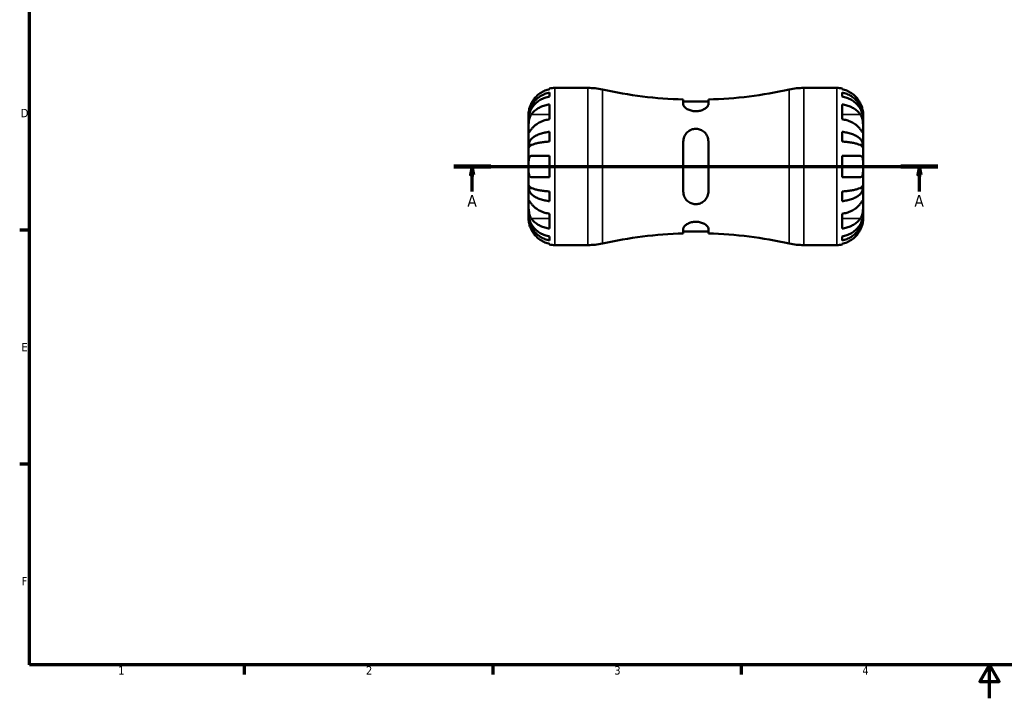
# Model space of a CAD drawing. Header units: millimetres. Extents: x -64 to 667, y 0 to 420.
# Tile 1 of 5: x 7 to 301, y 0 to 203. Entities that reach past the tile are written whole.
import ezdxf

# ---------------------------------------------------------------- set-up
doc = ezdxf.new("R2010")
doc.units = ezdxf.units.MM
doc.linetypes.add('CHAIN', pattern=[0.7087, 0.4724, -0.0591, 0.1181, -0.0591])
for name, color, linetype, lineweight in [('Border (ISO)', 7, 'Continuous', 70), ('Section Line (ISO)', 7, 'CHAIN', 70), ('Visible (ISO)', 7, 'Continuous', 50), ('Visible Narrow (ISO)', 7, 'Continuous', 35)]:
    doc.layers.add(name, color=color, linetype=linetype, lineweight=lineweight)
doc.styles.add('Label Text (ISO)', font='tahoma.ttf')
doc.styles.add('Note Text (ISO)', font='tahoma.ttf')

# ---------------------------------------------------------------- blocks, each defined once
blk = doc.blocks.new('Borders Default Border')
at = {"layer": 'Border (ISO)'}
for p, q in [((10, 140), (7.1, 140)), ((10, 70), (7.1, 70)), ((74.25, 10), (74.25, 7.1)), ((148.5, 10), (148.5, 7.1)), ((222.75, 10), (222.75, 7.1))]:
    blk.add_line(p, q, dxfattribs=at)
at = {"layer": 'Border (ISO)', "flags": 128}
for points in [[(10, 10), (10, 410), (584, 410), (584, 10), (10, 10)], [(297, 0), (297, 10), (294.11, 5), (299.89, 5), (297, 10)]]:
    blk.add_lwpolyline(points, dxfattribs=at)
at = {"layer": 'Border (ISO)', "color": 232, "true_color": 0xca0064, "char_height": 2.5, "attachment_point": 7, "style": 'Note Text (ISO)'}
for s, insert in [('D', (7.43, 173.75)), ('E', (7.64, 103.75)), ('F', (7.7, 33.75)), ('1', (36.56, 7.1)), ('2', (110.62, 7.1)), ('3', (184.85, 7.05)), ('4', (259, 7.1))]:
    blk.add_mtext(s, dxfattribs=dict(at, insert=insert))
blk = doc.blocks.new('2dTransSection0')
at = {"layer": 'Section Line (ISO)', "linetype": 'CHAIN'}
blk.add_line((136.85, 159.02), (281.59, 159.02), dxfattribs=at)
at = {"layer": 'Section Line (ISO)', "linetype": 'Continuous', "lineweight": 140}
for p, q in [((136.85, 159.02), (147.96, 159.02)), ((270.49, 159.02), (281.59, 159.02))]:
    blk.add_line(p, q, dxfattribs=at)
at = {"layer": 'Section Line (ISO)', "linetype": 'Continuous'}
for p, q in [((142.4, 159.02), (141.9, 156.52)), ((142.4, 156.52), (142.4, 159.02)), ((142.9, 156.52), (142.4, 159.02)), ((276.04, 159.02), (275.54, 156.52)), ((276.04, 156.52), (276.04, 159.02)), ((276.54, 156.52), (276.04, 159.02)), ((141.9, 156.52), (142.9, 156.52)), ((142.4, 151.54), (142.4, 156.52)), ((275.54, 156.52), (276.54, 156.52)), ((276.04, 151.54), (276.04, 156.52))]:
    blk.add_line(p, q, dxfattribs=at)
at = {"layer": 'Section Line (ISO)', "linetype": 'Continuous', "flags": 128}
for points in [[(142.9, 156.52), (142.4, 159.02), (141.9, 156.52), (142.9, 156.52)], [(276.54, 156.52), (276.04, 159.02), (275.54, 156.52), (276.54, 156.52)]]:
    blk.add_lwpolyline(points, dxfattribs=at)
at = {"layer": 'Section Line (ISO)'}
for points in [[(142.9, 156.52), (142.4, 159.02), (141.9, 156.52), (142.9, 156.52)], [(276.54, 156.52), (276.04, 159.02), (275.54, 156.52), (276.54, 156.52)]]:
    blk.add_solid(points, dxfattribs=at)
at = {"layer": 'Section Line (ISO)', "char_height": 3.5, "attachment_point": 7, "style": 'Label Text (ISO)'}
for insert in [(140.92, 147.02), (274.55, 147.02)]:
    blk.add_mtext('A', dxfattribs=dict(at, insert=insert))

msp = doc.modelspace()

# ---------------------------------------------------------------- linework, layer by layer
at = {"layer": 'Visible (ISO)'}
for p, q in [((167.096, 182.516), (176.956, 182.516)), ((241.486, 182.516), (251.346, 182.516)), ((165.521, 182.143), (165.521, 182.357)), ((165.521, 179.927), (165.521, 181.135)), ((252.921, 182.357), (252.921, 182.143)), ((252.921, 181.135), (252.921, 179.927)), ((165.521, 173.142), (165.521, 177.597)), ((205.471, 179.045), (205.471, 177.588)), ((212.971, 178.478), (205.471, 178.478)), ((212.971, 177.588), (212.971, 179.045)), ((252.921, 177.597), (252.921, 173.142)), ((159.221, 173.635), (159.221, 174.641)), ((259.221, 173.635), (259.221, 174.641)), ((159.221, 173.253), (159.221, 173.635)), ((159.221, 173.635), (159.233, 173.635)), ((159.221, 170.064), (159.221, 173.253)), ((259.221, 173.635), (259.209, 173.635)), ((259.221, 173.253), (259.221, 173.635)), ((259.221, 170.064), (259.221, 173.253)), ((159.221, 165.454), (159.221, 170.064)), ((165.521, 166.47), (165.521, 169.386)), ((252.921, 169.386), (252.921, 166.47)), ((259.221, 165.454), (259.221, 170.064)), ((159.221, 164.53), (159.221, 165.454)), ((159.221, 165.454), (160.13, 165.454)), ((205.471, 166.516), (205.471, 151.516)), ((212.971, 151.516), (212.971, 166.516)), ((259.221, 165.454), (258.312, 165.454)), ((259.221, 164.53), (259.221, 165.454)), ((159.221, 159.016), (159.221, 164.53)), ((165.521, 155.866), (165.521, 162.166)), ((252.921, 162.166), (252.921, 155.866)), ((259.221, 159.016), (259.221, 164.53)), ((159.221, 153.501), (159.221, 159.016)), ((259.221, 153.501), (259.221, 159.016)), ((159.221, 152.578), (159.221, 153.501)), ((259.221, 152.578), (259.221, 153.501)), ((159.221, 147.967), (159.221, 152.578)), ((159.221, 152.578), (160.13, 152.578)), ((165.521, 148.646), (165.521, 151.562)), ((252.921, 151.562), (252.921, 148.646)), ((259.221, 152.578), (258.312, 152.578)), ((259.221, 147.967), (259.221, 152.578)), ((159.221, 144.779), (159.221, 147.967)), ((259.221, 144.779), (259.221, 147.967)), ((159.221, 144.396), (159.221, 144.779)), ((159.221, 143.391), (159.221, 144.396)), ((159.221, 144.396), (159.233, 144.396)), ((165.521, 140.435), (165.521, 144.89)), ((252.921, 144.89), (252.921, 140.435)), ((259.221, 144.396), (259.209, 144.396)), ((259.221, 144.396), (259.221, 144.779)), ((259.221, 143.391), (259.221, 144.396)), ((205.471, 140.444), (205.471, 138.987)), ((212.971, 139.554), (205.471, 139.554)), ((212.971, 138.987), (212.971, 140.444)), ((165.521, 136.897), (165.521, 138.105)), ((165.521, 135.675), (165.521, 135.889)), ((167.096, 135.516), (176.956, 135.516)), ((241.486, 135.516), (251.346, 135.516)), ((252.921, 138.105), (252.921, 136.897)), ((252.921, 135.889), (252.921, 135.675))]:
    msp.add_line(p, q, dxfattribs=at)
for centre, radius, start, end in [((167.096, 174.641), 7.875, 90, 101.53696), ((176.956, 162.516), 20, 77.52998, 90), ((241.486, 162.516), 20, 90, 102.47002), ((251.346, 174.641), 7.875, 78.46304, 90), ((209.221, 308.413), 129.422, 257.52998, 268.33962), ((209.221, 308.413), 129.422, 271.66038, 282.47002), ((209.221, 9.619), 129.422, 91.66038, 102.47002), ((209.221, 9.619), 129.422, 77.52998, 88.33962), ((167.096, 143.391), 7.875, 258.46304, 270), ((176.956, 155.516), 20, 270, 282.47002), ((241.486, 155.516), 20, 257.52998, 270), ((251.346, 143.391), 7.875, 270, 281.53696)]:
    msp.add_arc(centre, radius, start, end, dxfattribs=at)
for points, knots in [([(159.221, 173.635), (159.221, 174.109), (159.269, 174.625), (159.476, 175.637), (159.635, 176.133), (160.007, 177.005), (160.254, 177.463), (160.843, 178.319), (161.184, 178.716), (161.871, 179.383), (162.28, 179.715), (163.162, 180.287), (163.634, 180.527), (164.521, 180.883), (165.015, 181.034), (165.521, 181.135)], [3.5133942, 3.5133942, 3.5133942, 3.5133942, 3.6599759, 3.6599759, 3.8065576, 3.8065576, 3.952571, 3.952571, 4.0985843, 4.0985843, 4.244542, 4.244542, 4.3904997, 4.3904997, 4.5326255, 4.5326255, 4.5326255, 4.5326255]), ([(165.521, 179.927), (165.016, 179.838), (164.523, 179.704), (163.637, 179.387), (163.165, 179.174), (162.284, 178.666), (161.875, 178.371), (161.188, 177.778), (160.846, 177.424), (160.256, 176.662), (160.009, 176.255), (159.636, 175.477), (159.476, 175.036), (159.269, 174.134), (159.221, 173.674), (159.221, 173.253)], [0.1494024, 0.1494024, 0.1494024, 0.1494024, 0.2912498, 0.2912498, 0.4370651, 0.4370651, 0.5828803, 0.5828803, 0.7290354, 0.7290354, 0.8751905, 0.8751905, 1.0219149, 1.0219149, 1.1686392, 1.1686392, 1.1686392, 1.1686392]), ([(165.521, 182.143), (165.019, 182.04), (164.529, 181.885), (163.646, 181.517), (163.174, 181.268), (162.294, 180.677), (161.885, 180.334), (161.197, 179.641), (160.854, 179.227), (160.346, 178.461), (160.157, 178.124), (159.999, 177.791)], [0.14941001, 0.14941001, 0.14941001, 0.14941001, 0.29044502, 0.29044502, 0.43634177, 0.43634177, 0.58223851, 0.58223851, 0.72934673, 0.72934673, 0.83526259, 0.83526259, 0.83526259, 0.83526259]), ([(258.443, 177.791), (258.285, 178.124), (258.096, 178.461), (257.588, 179.227), (257.245, 179.641), (256.557, 180.334), (256.148, 180.677), (255.268, 181.268), (254.796, 181.517), (253.913, 181.885), (253.423, 182.04), (252.921, 182.143)], [3.89239507, 3.89239507, 3.89239507, 3.89239507, 3.99831093, 3.99831093, 4.14541915, 4.14541915, 4.2913159, 4.2913159, 4.43721264, 4.43721264, 4.57824766, 4.57824766, 4.57824766, 4.57824766]), ([(252.921, 181.135), (253.426, 181.035), (253.919, 180.884), (254.805, 180.528), (255.277, 180.288), (256.158, 179.718), (256.567, 179.387), (257.254, 178.72), (257.596, 178.322), (258.186, 177.467), (258.433, 177.008), (258.806, 176.135), (258.966, 175.639), (259.173, 174.626), (259.221, 174.109), (259.221, 173.635)], [0.1494024, 0.1494024, 0.1494024, 0.1494024, 0.2912498, 0.2912498, 0.4370651, 0.4370651, 0.5828803, 0.5828803, 0.7290354, 0.7290354, 0.8751905, 0.8751905, 1.0219149, 1.0219149, 1.1686392, 1.1686392, 1.1686392, 1.1686392]), ([(259.221, 173.253), (259.221, 173.674), (259.173, 174.134), (258.966, 175.036), (258.806, 175.477), (258.433, 176.255), (258.186, 176.662), (257.596, 177.424), (257.254, 177.778), (256.567, 178.371), (256.158, 178.666), (255.277, 179.174), (254.805, 179.387), (253.919, 179.704), (253.426, 179.838), (252.921, 179.927)], [3.5133937, 3.5133937, 3.5133937, 3.5133937, 3.6601181, 3.6601181, 3.8068425, 3.8068425, 3.9529976, 3.9529976, 4.0991526, 4.0991526, 4.2449679, 4.2449679, 4.3907831, 4.3907831, 4.5326305, 4.5326305, 4.5326305, 4.5326305]), ([(159.999, 177.791), (159.993, 177.778), (159.987, 177.766), (159.902, 177.585), (159.828, 177.414), (159.701, 177.094), (159.647, 176.945), (159.539, 176.622), (159.488, 176.45), (159.37, 175.999), (159.32, 175.738), (159.247, 175.245), (159.233, 175.032), (159.219, 174.724), (159.221, 174.641), (159.221, 174.641)], [-0.51072287, -0.51072287, -0.51072287, -0.51072287, -0.50653573, -0.50653573, -0.4498196, -0.4498196, -0.40070764, -0.40070764, -0.34173664, -0.34173664, -0.24159774, -0.24159774, -0.12498377, -0.12498377, 0, 0, 0, 0]), ([(159.999, 174.519), (160.157, 174.755), (160.346, 174.993), (160.854, 175.535), (161.197, 175.828), (161.885, 176.317), (162.294, 176.56), (163.174, 176.978), (163.646, 177.154), (164.529, 177.414), (165.019, 177.524), (165.521, 177.597)], [3.89239507, 3.89239507, 3.89239507, 3.89239507, 3.99831093, 3.99831093, 4.14541915, 4.14541915, 4.2913159, 4.2913159, 4.43721264, 4.43721264, 4.57824766, 4.57824766, 4.57824766, 4.57824766]), ([(212.971, 177.588), (212.971, 177.503), (212.953, 177.414), (212.832, 177.091), (212.638, 176.84), (212.091, 176.373), (211.75, 176.154), (211.007, 175.822), (210.628, 175.697), (209.836, 175.543), (209.438, 175.511), (208.611, 175.54), (208.2, 175.607), (207.375, 175.836), (206.982, 176.009), (206.26, 176.43), (205.956, 176.686), (205.57, 177.164), (205.471, 177.387), (205.471, 177.588)], [-1.4161174, -1.4161174, -1.4161174, -1.4161174, -1.3481389, -1.3481389, -1.1764898, -1.1764898, -1.0181023, -1.0181023, -0.8874907, -0.8874907, -0.7663454, -0.7663454, -0.6379543, -0.6379543, -0.4896529, -0.4896529, -0.3144223, -0.3144223, -0.153805, -0.153805, -0.153805, -0.153805]), ([(252.921, 177.597), (253.423, 177.524), (253.913, 177.414), (254.796, 177.154), (255.268, 176.978), (256.148, 176.56), (256.557, 176.317), (257.245, 175.828), (257.588, 175.535), (258.096, 174.993), (258.285, 174.755), (258.443, 174.519)], [0.14941001, 0.14941001, 0.14941001, 0.14941001, 0.29044502, 0.29044502, 0.43634177, 0.43634177, 0.58223851, 0.58223851, 0.72934673, 0.72934673, 0.83526259, 0.83526259, 0.83526259, 0.83526259]), ([(259.221, 174.641), (259.221, 174.641), (259.221, 174.664), (259.22, 174.758), (259.219, 174.832), (259.205, 175.101), (259.185, 175.344), (259.1, 175.855), (259.05, 176.092), (258.931, 176.529), (258.873, 176.72), (258.736, 177.109), (258.659, 177.307), (258.532, 177.6), (258.488, 177.696), (258.443, 177.791)], [-2.17667965, -2.17667965, -2.17667965, -2.17667965, -2.11086653, -2.11086653, -2.04055216, -2.04055216, -1.91738302, -1.91738302, -1.82942275, -1.82942275, -1.76558177, -1.76558177, -1.70117883, -1.70117883, -1.66961913, -1.66961913, -1.66961913, -1.66961913]), ([(159.221, 170.064), (159.221, 170.22), (159.221, 170.392), (159.222, 170.774), (159.223, 170.985), (159.236, 171.525), (159.251, 171.86), (159.316, 172.515), (159.363, 172.829), (159.481, 173.34), (159.539, 173.541), (159.674, 173.914), (159.749, 174.085), (159.886, 174.341), (159.941, 174.433), (159.999, 174.519)], [0, 0, 0, 0, 0.06608139, 0.06608139, 0.13667451, 0.13667451, 0.23873403, 0.23873403, 0.33457773, 0.33457773, 0.40157847, 0.40157847, 0.46685307, 0.46685307, 0.50745344, 0.50745344, 0.50745344, 0.50745344]), ([(258.443, 174.519), (258.501, 174.433), (258.556, 174.341), (258.692, 174.086), (258.768, 173.914), (258.903, 173.541), (258.961, 173.34), (259.076, 172.841), (259.122, 172.54), (259.194, 171.844), (259.209, 171.456), (259.223, 170.708), (259.221, 170.359), (259.221, 170.064)], [-0.50766593, -0.50766593, -0.50766593, -0.50766593, -0.46718991, -0.46718991, -0.40200215, -0.40200215, -0.33506637, -0.33506637, -0.24300458, -0.24300458, -0.12488859, -0.12488859, 0, 0, 0, 0]), ([(165.521, 173.142), (165.019, 173.069), (164.529, 172.959), (163.646, 172.699), (163.174, 172.523), (162.294, 172.105), (161.885, 171.863), (161.197, 171.373), (160.854, 171.08), (160.346, 170.538), (160.157, 170.3), (159.999, 170.064)], [0.14941001, 0.14941001, 0.14941001, 0.14941001, 0.29044502, 0.29044502, 0.43634177, 0.43634177, 0.58223851, 0.58223851, 0.72934673, 0.72934673, 0.83526259, 0.83526259, 0.83526259, 0.83526259]), ([(258.443, 170.064), (258.285, 170.3), (258.096, 170.538), (257.588, 171.08), (257.245, 171.373), (256.557, 171.863), (256.148, 172.105), (255.268, 172.523), (254.796, 172.699), (253.913, 172.959), (253.423, 173.069), (252.921, 173.142)], [3.8924012, 3.8924012, 3.8924012, 3.8924012, 3.99831706, 3.99831706, 4.14542528, 4.14542528, 4.29132202, 4.29132202, 4.43721877, 4.43721877, 4.57825378, 4.57825378, 4.57825378, 4.57825378]), ([(159.999, 170.064), (159.941, 169.978), (159.886, 169.896), (159.75, 169.695), (159.674, 169.584), (159.539, 169.392), (159.481, 169.313), (159.366, 169.176), (159.32, 169.137), (159.248, 169.149), (159.233, 169.229), (159.219, 169.537), (159.221, 169.77), (159.221, 170.064)], [-0.50766593, -0.50766593, -0.50766593, -0.50766593, -0.46718991, -0.46718991, -0.40200215, -0.40200215, -0.33506637, -0.33506637, -0.24300458, -0.24300458, -0.12488859, -0.12488859, 0, 0, 0, 0]), ([(159.221, 165.454), (159.221, 165.702), (159.269, 165.974), (159.476, 166.505), (159.636, 166.764), (160.009, 167.222), (160.256, 167.463), (160.846, 167.911), (161.188, 168.12), (161.875, 168.469), (162.284, 168.643), (163.165, 168.942), (163.637, 169.068), (164.523, 169.254), (165.016, 169.333), (165.521, 169.386)], [3.5133937, 3.5133937, 3.5133937, 3.5133937, 3.6601181, 3.6601181, 3.8068425, 3.8068425, 3.9529976, 3.9529976, 4.0991526, 4.0991526, 4.2449679, 4.2449679, 4.3907831, 4.3907831, 4.5326305, 4.5326305, 4.5326305, 4.5326305]), ([(205.471, 166.516), (205.471, 166.726), (205.489, 166.934), (205.61, 167.655), (205.804, 168.144), (206.351, 168.976), (206.692, 169.328), (207.435, 169.838), (207.814, 170.018), (208.606, 170.236), (209.004, 170.281), (209.831, 170.24), (210.242, 170.148), (211.067, 169.815), (211.46, 169.558), (212.182, 168.879), (212.486, 168.435), (212.872, 167.498), (212.971, 167.013), (212.971, 166.516)], [-1.4161174, -1.4161174, -1.4161174, -1.4161174, -1.3481389, -1.3481389, -1.1764898, -1.1764898, -1.0181023, -1.0181023, -0.8874907, -0.8874907, -0.7663454, -0.7663454, -0.6379543, -0.6379543, -0.4896529, -0.4896529, -0.3144223, -0.3144223, -0.153805, -0.153805, -0.153805, -0.153805]), ([(252.921, 169.386), (253.426, 169.333), (253.919, 169.254), (254.805, 169.068), (255.277, 168.942), (256.158, 168.643), (256.567, 168.469), (257.254, 168.12), (257.596, 167.911), (258.186, 167.463), (258.433, 167.222), (258.806, 166.764), (258.966, 166.505), (259.173, 165.974), (259.221, 165.702), (259.221, 165.454)], [0.1494024, 0.1494024, 0.1494024, 0.1494024, 0.2912498, 0.2912498, 0.4370651, 0.4370651, 0.5828803, 0.5828803, 0.7290354, 0.7290354, 0.8751905, 0.8751905, 1.0219149, 1.0219149, 1.1686392, 1.1686392, 1.1686392, 1.1686392]), ([(259.221, 170.064), (259.221, 169.909), (259.221, 169.77), (259.22, 169.522), (259.218, 169.416), (259.206, 169.218), (259.191, 169.153), (259.126, 169.134), (259.079, 169.172), (258.961, 169.313), (258.903, 169.392), (258.768, 169.584), (258.693, 169.694), (258.556, 169.896), (258.501, 169.978), (258.443, 170.064)], [0, 0, 0, 0, 0.06608139, 0.06608139, 0.13667451, 0.13667451, 0.23873403, 0.23873403, 0.33457773, 0.33457773, 0.40157847, 0.40157847, 0.46685307, 0.46685307, 0.50745344, 0.50745344, 0.50745344, 0.50745344]), ([(165.521, 166.47), (165.015, 166.444), (164.521, 166.405), (163.634, 166.313), (163.162, 166.25), (162.28, 166.103), (161.871, 166.017), (161.184, 165.844), (160.843, 165.741), (160.254, 165.52), (160.007, 165.402), (159.635, 165.176), (159.476, 165.048), (159.269, 164.786), (159.221, 164.653), (159.221, 164.53)], [0.1494079, 0.1494079, 0.1494079, 0.1494079, 0.2915337, 0.2915337, 0.4374914, 0.4374914, 0.5834491, 0.5834491, 0.7294624, 0.7294624, 0.8754758, 0.8754758, 1.0220575, 1.0220575, 1.1686392, 1.1686392, 1.1686392, 1.1686392]), ([(259.221, 164.53), (259.221, 164.653), (259.173, 164.787), (258.966, 165.048), (258.806, 165.177), (258.433, 165.403), (258.186, 165.521), (257.596, 165.742), (257.254, 165.845), (256.567, 166.018), (256.158, 166.103), (255.277, 166.251), (254.805, 166.313), (253.919, 166.405), (253.426, 166.444), (252.921, 166.47)], [3.5133937, 3.5133937, 3.5133937, 3.5133937, 3.6601181, 3.6601181, 3.8068425, 3.8068425, 3.9529976, 3.9529976, 4.0991526, 4.0991526, 4.2449679, 4.2449679, 4.3907831, 4.3907831, 4.5326306, 4.5326306, 4.5326306, 4.5326306]), ([(159.221, 159.016), (159.221, 159.235), (159.221, 159.454), (159.222, 159.898), (159.223, 160.121), (159.237, 160.706), (159.257, 161.041), (159.342, 161.518), (159.392, 161.684), (159.511, 161.91), (159.569, 161.985), (159.706, 162.098), (159.783, 162.135), (159.91, 162.162), (159.954, 162.166), (159.999, 162.166)], [-2.17667965, -2.17667965, -2.17667965, -2.17667965, -2.11086653, -2.11086653, -2.04055216, -2.04055216, -1.91738302, -1.91738302, -1.82942275, -1.82942275, -1.76558177, -1.76558177, -1.70117883, -1.70117883, -1.66961913, -1.66961913, -1.66961913, -1.66961913]), ([(159.999, 162.166), (160.157, 162.166), (160.346, 162.166), (160.854, 162.166), (161.197, 162.166), (161.885, 162.166), (162.294, 162.166), (163.174, 162.166), (163.646, 162.166), (164.529, 162.166), (165.019, 162.166), (165.521, 162.166)], [3.8924012, 3.8924012, 3.8924012, 3.8924012, 3.99831706, 3.99831706, 4.14542528, 4.14542528, 4.29132202, 4.29132202, 4.43721877, 4.43721877, 4.57825378, 4.57825378, 4.57825378, 4.57825378]), ([(252.921, 162.166), (253.423, 162.166), (253.913, 162.166), (254.796, 162.166), (255.268, 162.166), (256.148, 162.166), (256.557, 162.166), (257.245, 162.166), (257.588, 162.166), (258.096, 162.166), (258.285, 162.166), (258.443, 162.166)], [0.14941001, 0.14941001, 0.14941001, 0.14941001, 0.29044502, 0.29044502, 0.43634177, 0.43634177, 0.58223851, 0.58223851, 0.72934673, 0.72934673, 0.83526259, 0.83526259, 0.83526259, 0.83526259]), ([(258.443, 162.166), (258.449, 162.166), (258.455, 162.166), (258.54, 162.164), (258.614, 162.148), (258.741, 162.091), (258.795, 162.054), (258.903, 161.947), (258.954, 161.872), (259.072, 161.627), (259.122, 161.428), (259.194, 160.91), (259.209, 160.585), (259.223, 159.844), (259.221, 159.433), (259.221, 159.016)], [-0.51072287, -0.51072287, -0.51072287, -0.51072287, -0.50653573, -0.50653573, -0.4498196, -0.4498196, -0.40070764, -0.40070764, -0.34173664, -0.34173664, -0.24159774, -0.24159774, -0.12498377, -0.12498377, 0, 0, 0, 0]), ([(159.999, 155.866), (159.937, 155.866), (159.878, 155.874), (159.742, 155.915), (159.669, 155.958), (159.538, 156.084), (159.481, 156.169), (159.366, 156.423), (159.32, 156.609), (159.248, 157.112), (159.233, 157.442), (159.219, 158.188), (159.221, 158.6), (159.221, 159.016)], [-0.50816407, -0.50816407, -0.50816407, -0.50816407, -0.46460526, -0.46460526, -0.40154747, -0.40154747, -0.3356183, -0.3356183, -0.24286964, -0.24286964, -0.12490659, -0.12490659, 0, 0, 0, 0]), ([(259.221, 159.016), (259.221, 158.765), (259.221, 158.516), (259.219, 158.005), (259.217, 157.747), (259.195, 157.15), (259.167, 156.838), (259.069, 156.411), (259.016, 156.268), (258.902, 156.085), (258.851, 156.027), (258.741, 155.94), (258.683, 155.91), (258.565, 155.874), (258.506, 155.866), (258.443, 155.866)], [0, 0, 0, 0, 0.07514839, 0.07514839, 0.15775683, 0.15775683, 0.27887104, 0.27887104, 0.36056434, 0.36056434, 0.41315921, 0.41315921, 0.46174689, 0.46174689, 0.50485698, 0.50485698, 0.50485698, 0.50485698]), ([(159.221, 153.501), (159.221, 153.379), (159.269, 153.245), (159.476, 152.983), (159.636, 152.855), (160.009, 152.629), (160.256, 152.511), (160.846, 152.289), (161.188, 152.187), (161.875, 152.014), (162.284, 151.929), (163.165, 151.781), (163.637, 151.719), (164.523, 151.627), (165.016, 151.588), (165.521, 151.562)], [3.5133942, 3.5133942, 3.5133942, 3.5133942, 3.6601185, 3.6601185, 3.8068429, 3.8068429, 3.952998, 3.952998, 4.0991531, 4.0991531, 4.2449683, 4.2449683, 4.3907836, 4.3907836, 4.532631, 4.532631, 4.532631, 4.532631]), ([(165.521, 155.866), (165.015, 155.866), (164.522, 155.866), (163.635, 155.866), (163.162, 155.866), (162.28, 155.866), (161.871, 155.866), (161.184, 155.866), (160.843, 155.866), (160.34, 155.866), (160.155, 155.866), (159.999, 155.866)], [0.14942955, 0.14942955, 0.14942955, 0.14942955, 0.29145476, 0.29145476, 0.43786333, 0.43786333, 0.58427191, 0.58427191, 0.73087765, 0.73087765, 0.83526212, 0.83526212, 0.83526212, 0.83526212]), ([(258.443, 155.866), (258.285, 155.866), (258.096, 155.866), (257.588, 155.866), (257.245, 155.866), (256.557, 155.866), (256.148, 155.866), (255.268, 155.866), (254.796, 155.866), (253.913, 155.866), (253.423, 155.866), (252.921, 155.866)], [3.89239507, 3.89239507, 3.89239507, 3.89239507, 3.99831093, 3.99831093, 4.14541915, 4.14541915, 4.2913159, 4.2913159, 4.43721264, 4.43721264, 4.57824766, 4.57824766, 4.57824766, 4.57824766]), ([(252.921, 151.562), (253.426, 151.588), (253.919, 151.627), (254.805, 151.719), (255.277, 151.781), (256.158, 151.929), (256.567, 152.014), (257.254, 152.187), (257.596, 152.289), (258.186, 152.511), (258.433, 152.629), (258.806, 152.855), (258.966, 152.983), (259.173, 153.245), (259.221, 153.379), (259.221, 153.501)], [0.1494024, 0.1494024, 0.1494024, 0.1494024, 0.2912498, 0.2912498, 0.4370651, 0.4370651, 0.5828803, 0.5828803, 0.7290354, 0.7290354, 0.8751905, 0.8751905, 1.0219149, 1.0219149, 1.1686392, 1.1686392, 1.1686392, 1.1686392]), ([(165.521, 148.646), (165.016, 148.699), (164.523, 148.778), (163.637, 148.964), (163.165, 149.09), (162.284, 149.389), (161.875, 149.563), (161.188, 149.912), (160.846, 150.12), (160.256, 150.569), (160.009, 150.809), (159.636, 151.267), (159.476, 151.527), (159.269, 152.058), (159.221, 152.329), (159.221, 152.578)], [0.1494024, 0.1494024, 0.1494024, 0.1494024, 0.2912498, 0.2912498, 0.4370651, 0.4370651, 0.5828803, 0.5828803, 0.7290354, 0.7290354, 0.8751905, 0.8751905, 1.0219149, 1.0219149, 1.1686392, 1.1686392, 1.1686392, 1.1686392]), ([(212.971, 151.516), (212.971, 151.306), (212.953, 151.098), (212.832, 150.377), (212.638, 149.887), (212.091, 149.056), (211.75, 148.704), (211.007, 148.194), (210.628, 148.014), (209.836, 147.796), (209.438, 147.751), (208.611, 147.791), (208.2, 147.884), (207.375, 148.217), (206.982, 148.474), (206.26, 149.153), (205.956, 149.597), (205.57, 150.534), (205.471, 151.019), (205.471, 151.516)], [-1.4161174, -1.4161174, -1.4161174, -1.4161174, -1.3481389, -1.3481389, -1.1764898, -1.1764898, -1.0181023, -1.0181023, -0.8874907, -0.8874907, -0.7663454, -0.7663454, -0.6379543, -0.6379543, -0.4896529, -0.4896529, -0.3144223, -0.3144223, -0.153805, -0.153805, -0.153805, -0.153805]), ([(259.221, 152.578), (259.221, 152.329), (259.173, 152.058), (258.966, 151.527), (258.806, 151.267), (258.433, 150.809), (258.186, 150.569), (257.596, 150.12), (257.254, 149.912), (256.567, 149.563), (256.158, 149.389), (255.277, 149.09), (254.805, 148.964), (253.919, 148.778), (253.426, 148.699), (252.921, 148.646)], [3.5133937, 3.5133937, 3.5133937, 3.5133937, 3.6601181, 3.6601181, 3.8068425, 3.8068425, 3.9529976, 3.9529976, 4.0991526, 4.0991526, 4.2449679, 4.2449679, 4.3907831, 4.3907831, 4.5326305, 4.5326305, 4.5326305, 4.5326305]), ([(159.999, 143.513), (159.941, 143.599), (159.886, 143.691), (159.75, 143.946), (159.674, 144.118), (159.539, 144.491), (159.481, 144.692), (159.366, 145.19), (159.32, 145.492), (159.248, 146.188), (159.233, 146.575), (159.219, 147.323), (159.221, 147.673), (159.221, 147.967)], [-0.50766593, -0.50766593, -0.50766593, -0.50766593, -0.46718991, -0.46718991, -0.40200215, -0.40200215, -0.33506637, -0.33506637, -0.24300458, -0.24300458, -0.12488859, -0.12488859, 0, 0, 0, 0]), ([(159.221, 147.967), (159.221, 148.123), (159.221, 148.262), (159.222, 148.51), (159.223, 148.616), (159.236, 148.814), (159.251, 148.878), (159.316, 148.898), (159.363, 148.859), (159.481, 148.718), (159.539, 148.64), (159.674, 148.448), (159.749, 148.337), (159.886, 148.136), (159.941, 148.054), (159.999, 147.967)], [0, 0, 0, 0, 0.06608139, 0.06608139, 0.13667451, 0.13667451, 0.23873403, 0.23873403, 0.33457773, 0.33457773, 0.40157847, 0.40157847, 0.46685307, 0.46685307, 0.50745344, 0.50745344, 0.50745344, 0.50745344]), ([(159.999, 147.967), (160.157, 147.732), (160.346, 147.494), (160.854, 146.952), (161.197, 146.659), (161.885, 146.169), (162.294, 145.927), (163.174, 145.508), (163.646, 145.333), (164.529, 145.073), (165.019, 144.963), (165.521, 144.89)], [3.89239507, 3.89239507, 3.89239507, 3.89239507, 3.99831093, 3.99831093, 4.14541915, 4.14541915, 4.2913159, 4.2913159, 4.43721264, 4.43721264, 4.57824766, 4.57824766, 4.57824766, 4.57824766]), ([(252.921, 144.89), (253.423, 144.963), (253.913, 145.073), (254.796, 145.333), (255.268, 145.508), (256.148, 145.927), (256.557, 146.169), (257.245, 146.659), (257.588, 146.952), (258.096, 147.494), (258.285, 147.732), (258.443, 147.967)], [0.14941001, 0.14941001, 0.14941001, 0.14941001, 0.29044502, 0.29044502, 0.43634177, 0.43634177, 0.58223851, 0.58223851, 0.72934673, 0.72934673, 0.83526259, 0.83526259, 0.83526259, 0.83526259]), ([(258.443, 147.967), (258.501, 148.054), (258.556, 148.136), (258.692, 148.337), (258.768, 148.448), (258.903, 148.64), (258.961, 148.718), (259.076, 148.856), (259.122, 148.895), (259.194, 148.882), (259.209, 148.802), (259.223, 148.495), (259.221, 148.262), (259.221, 147.967)], [-0.50766593, -0.50766593, -0.50766593, -0.50766593, -0.46718991, -0.46718991, -0.40200215, -0.40200215, -0.33506637, -0.33506637, -0.24300458, -0.24300458, -0.12488859, -0.12488859, 0, 0, 0, 0]), ([(259.221, 147.967), (259.221, 147.812), (259.221, 147.64), (259.22, 147.258), (259.218, 147.047), (259.206, 146.507), (259.191, 146.172), (259.126, 145.516), (259.079, 145.203), (258.961, 144.692), (258.903, 144.491), (258.768, 144.118), (258.693, 143.947), (258.556, 143.691), (258.501, 143.599), (258.443, 143.513)], [0, 0, 0, 0, 0.06608139, 0.06608139, 0.13667451, 0.13667451, 0.23873403, 0.23873403, 0.33457773, 0.33457773, 0.40157847, 0.40157847, 0.46685307, 0.46685307, 0.50745344, 0.50745344, 0.50745344, 0.50745344]), ([(159.221, 144.779), (159.221, 144.358), (159.269, 143.897), (159.476, 142.996), (159.636, 142.555), (160.009, 141.777), (160.256, 141.369), (160.846, 140.608), (161.188, 140.254), (161.875, 139.661), (162.284, 139.366), (163.165, 138.858), (163.637, 138.645), (164.523, 138.328), (165.016, 138.194), (165.521, 138.105)], [3.5133937, 3.5133937, 3.5133937, 3.5133937, 3.6601181, 3.6601181, 3.8068425, 3.8068425, 3.9529976, 3.9529976, 4.0991526, 4.0991526, 4.2449679, 4.2449679, 4.3907831, 4.3907831, 4.5326305, 4.5326305, 4.5326305, 4.5326305]), ([(165.521, 136.897), (165.016, 136.997), (164.523, 137.148), (163.637, 137.503), (163.165, 137.743), (162.284, 138.314), (161.875, 138.645), (161.188, 139.312), (160.846, 139.709), (160.256, 140.565), (160.009, 141.023), (159.636, 141.897), (159.476, 142.393), (159.269, 143.406), (159.221, 143.923), (159.221, 144.396)], [0.1494024, 0.1494024, 0.1494024, 0.1494024, 0.2912498, 0.2912498, 0.4370651, 0.4370651, 0.5828803, 0.5828803, 0.7290354, 0.7290354, 0.8751905, 0.8751905, 1.0219149, 1.0219149, 1.1686392, 1.1686392, 1.1686392, 1.1686392]), ([(252.921, 138.105), (253.426, 138.194), (253.919, 138.328), (254.805, 138.645), (255.277, 138.858), (256.158, 139.366), (256.567, 139.661), (257.254, 140.254), (257.596, 140.608), (258.186, 141.369), (258.433, 141.777), (258.806, 142.555), (258.966, 142.996), (259.173, 143.897), (259.221, 144.358), (259.221, 144.779)], [0.1494024, 0.1494024, 0.1494024, 0.1494024, 0.2912498, 0.2912498, 0.4370651, 0.4370651, 0.5828803, 0.5828803, 0.7290354, 0.7290354, 0.8751905, 0.8751905, 1.0219149, 1.0219149, 1.1686392, 1.1686392, 1.1686392, 1.1686392]), ([(259.221, 144.396), (259.221, 143.923), (259.173, 143.406), (258.966, 142.393), (258.806, 141.897), (258.433, 141.023), (258.186, 140.565), (257.596, 139.709), (257.254, 139.312), (256.567, 138.645), (256.158, 138.314), (255.277, 137.743), (254.805, 137.503), (253.919, 137.148), (253.426, 136.997), (252.921, 136.897)], [3.5133942, 3.5133942, 3.5133942, 3.5133942, 3.6601186, 3.6601186, 3.8068429, 3.8068429, 3.952998, 3.952998, 4.0991531, 4.0991531, 4.2449683, 4.2449683, 4.3907836, 4.3907836, 4.532631, 4.532631, 4.532631, 4.532631]), ([(159.221, 143.391), (159.221, 143.391), (159.221, 143.368), (159.222, 143.274), (159.223, 143.2), (159.237, 142.93), (159.257, 142.688), (159.342, 142.177), (159.392, 141.94), (159.511, 141.503), (159.569, 141.312), (159.706, 140.922), (159.783, 140.725), (159.91, 140.432), (159.954, 140.336), (159.999, 140.241)], [-2.17667965, -2.17667965, -2.17667965, -2.17667965, -2.11086653, -2.11086653, -2.04055216, -2.04055216, -1.91738302, -1.91738302, -1.82942275, -1.82942275, -1.76558177, -1.76558177, -1.70117883, -1.70117883, -1.66961913, -1.66961913, -1.66961913, -1.66961913]), ([(165.521, 140.435), (165.019, 140.508), (164.529, 140.618), (163.646, 140.878), (163.174, 141.054), (162.294, 141.472), (161.885, 141.714), (161.197, 142.204), (160.854, 142.497), (160.346, 143.039), (160.157, 143.277), (159.999, 143.513)], [0.14941001, 0.14941001, 0.14941001, 0.14941001, 0.29044502, 0.29044502, 0.43634177, 0.43634177, 0.58223851, 0.58223851, 0.72934673, 0.72934673, 0.83526259, 0.83526259, 0.83526259, 0.83526259]), ([(205.471, 140.444), (205.471, 140.528), (205.489, 140.617), (205.61, 140.941), (205.804, 141.191), (206.351, 141.659), (206.692, 141.877), (207.435, 142.21), (207.814, 142.335), (208.606, 142.488), (209.004, 142.521), (209.831, 142.492), (210.242, 142.425), (211.067, 142.195), (211.46, 142.023), (212.182, 141.602), (212.486, 141.346), (212.872, 140.867), (212.971, 140.644), (212.971, 140.444)], [-1.4161174, -1.4161174, -1.4161174, -1.4161174, -1.3481389, -1.3481389, -1.1764898, -1.1764898, -1.0181023, -1.0181023, -0.8874907, -0.8874907, -0.7663454, -0.7663454, -0.6379543, -0.6379543, -0.4896529, -0.4896529, -0.3144223, -0.3144223, -0.153805, -0.153805, -0.153805, -0.153805]), ([(258.443, 143.513), (258.285, 143.277), (258.096, 143.039), (257.588, 142.497), (257.245, 142.204), (256.557, 141.714), (256.148, 141.472), (255.268, 141.054), (254.796, 140.878), (253.913, 140.618), (253.423, 140.508), (252.921, 140.435)], [3.89239507, 3.89239507, 3.89239507, 3.89239507, 3.99831093, 3.99831093, 4.14541915, 4.14541915, 4.2913159, 4.2913159, 4.43721264, 4.43721264, 4.57824766, 4.57824766, 4.57824766, 4.57824766]), ([(258.443, 140.241), (258.505, 140.372), (258.564, 140.504), (258.7, 140.83), (258.773, 141.022), (258.904, 141.411), (258.961, 141.606), (259.076, 142.054), (259.122, 142.296), (259.194, 142.78), (259.209, 142.997), (259.223, 143.308), (259.221, 143.391), (259.221, 143.391)], [-0.50816407, -0.50816407, -0.50816407, -0.50816407, -0.46460526, -0.46460526, -0.40154747, -0.40154747, -0.3356183, -0.3356183, -0.24286964, -0.24286964, -0.12490659, -0.12490659, 0, 0, 0, 0]), ([(159.999, 140.241), (160.157, 139.908), (160.346, 139.571), (160.854, 138.804), (161.197, 138.39), (161.885, 137.698), (162.294, 137.355), (163.174, 136.763), (163.646, 136.515), (164.529, 136.147), (165.019, 135.992), (165.521, 135.889)], [3.89239507, 3.89239507, 3.89239507, 3.89239507, 3.99831093, 3.99831093, 4.14541915, 4.14541915, 4.2913159, 4.2913159, 4.43721264, 4.43721264, 4.57824766, 4.57824766, 4.57824766, 4.57824766]), ([(252.921, 135.889), (253.423, 135.992), (253.913, 136.147), (254.796, 136.515), (255.268, 136.763), (256.148, 137.355), (256.557, 137.698), (257.245, 138.39), (257.588, 138.804), (258.096, 139.571), (258.285, 139.908), (258.443, 140.241)], [0.14941001, 0.14941001, 0.14941001, 0.14941001, 0.29044502, 0.29044502, 0.43634177, 0.43634177, 0.58223851, 0.58223851, 0.72934673, 0.72934673, 0.83526259, 0.83526259, 0.83526259, 0.83526259])]:
    msp.add_open_spline(points, degree=3, knots=knots, dxfattribs=at)
at = {"layer": 'Visible Narrow (ISO)'}
for p, q in [((167.096, 135.805), (167.096, 182.227)), ((176.956, 135.805), (176.956, 182.227)), ((181.275, 181.761), (181.275, 136.271)), ((237.167, 136.271), (237.167, 181.761)), ((241.486, 182.227), (241.486, 135.805)), ((251.346, 135.805), (251.346, 182.227)), ((160.275, 174.519), (165.245, 174.519)), ((258.167, 174.519), (253.197, 174.519)), ((160.275, 143.513), (165.245, 143.513)), ((258.167, 143.513), (253.197, 143.513))]:
    msp.add_line(p, q, dxfattribs=at)

# ---------------------------------------------------------------- block references
msp.add_blockref('Borders Default Border', (0, 0))
at = {"layer": 'Section Line (ISO)'}
msp.add_blockref('2dTransSection0', (0, 0), dxfattribs=at)

doc.saveas('drawing.dxf')
